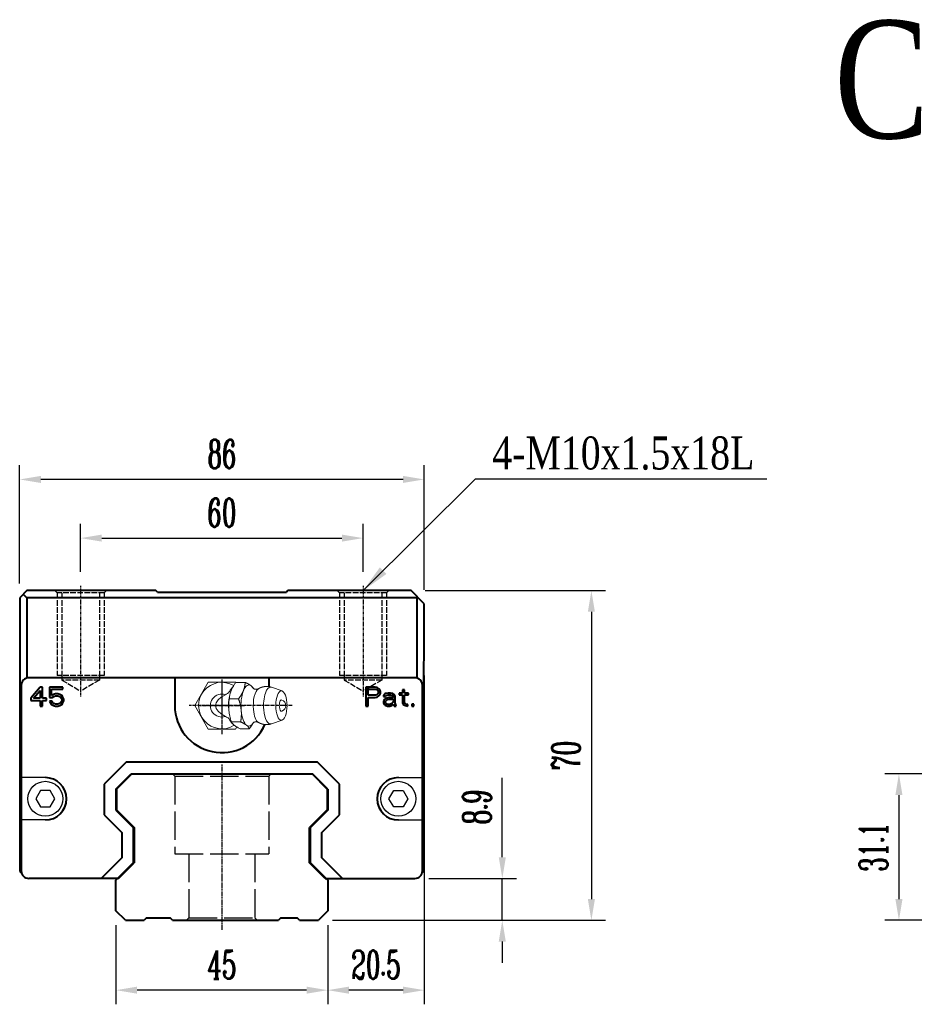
# Model space of a CAD drawing. Extents: x 81 to 650, y 201 to 410.
# Tile 1 of 2: x 81 to 271, y 201 to 410. Entities that reach past the tile are written whole.
import ezdxf

# ---------------------------------------------------------------- set-up
doc = ezdxf.new("R2010")
doc.units = 0
doc.header["$MEASUREMENT"] = 0
doc.header["$PDMODE"] = 2
doc.linetypes.add('ACAD_ISO02W100', pattern=[15, 12, -3])
doc.linetypes.add('CENTER', pattern=[0.95, 0.625, -0.125, 0.075, -0.125])
doc.layers.get('0').update_dxf_attribs({"linetype": 'CONTINUOUS'})
doc.layers.get('DEFPOINTS').update_dxf_attribs({"linetype": 'CONTINUOUS'})
for name, color, linetype, lineweight in [('CENTER', 1, 'CENTER', 25), ('DASH', 2, 'ACAD_ISO02W100', 25), ('DIM', 4, 'CONTINUOUS', 25), ('LINE', 7, 'CONTINUOUS', 40), ('可見邊線(ISO)', 7, 'CONTINUOUS', 40)]:
    doc.layers.add(name, color=color, linetype=linetype, lineweight=lineweight)
doc.layers.add('PV-CFD', color=7, linetype='CONTINUOUS')
doc.styles.get("Standard").update_dxf_attribs({"font": 'romanc.shx', "width": 0.6, "bigfont": 'chineset.shx'})
doc.styles.add('型式1', font='kaiu.ttf', dxfattribs={"width": 0.8})
doc.dimstyles.new('2.5x', dxfattribs={"dimscale": 7.5, "dimtxt": 1, "dimasz": 0.7, "dimexe": 0.3, "dimexo": 0.2, "dimgap": 0.2, "dimtad": 1, "dimdec": 3, "dimdsep": 46, "dimtxsty": 'Standard', "dimcen": 0, "dimadec": 1, "dimazin": 2, "dimtfac": 1, "dimtdec": 3, "dimtofl": 0, "dimtmove": 0, "dimatfit": 3, "dimfxl": 0.18, "dimtolj": 1, "dimtzin": 0, "dimarcsym": 0})
doc.dimstyles.new('2.5x$0', dxfattribs={"dimscale": 7.5, "dimtxt": 1, "dimasz": 0.7, "dimexe": 0.3, "dimexo": 0.2, "dimgap": 0.2, "dimtad": 1, "dimdec": 3, "dimdsep": 46, "dimtxsty": 'Standard', "dimcen": 0, "dimadec": 1, "dimazin": 2, "dimtfac": 1, "dimtdec": 3, "dimtofl": 0, "dimtmove": 0, "dimatfit": 3, "dimfxl": 1, "dimtolj": 1, "dimtzin": 0, "dimarcsym": 0})
doc.dimstyles.get("Standard").update_dxf_attribs({"dimscale": 3, "dimtxt": 1, "dimasz": 0.7, "dimexe": 0.3, "dimexo": 0.2, "dimgap": 0.3, "dimtad": 1, "dimdsep": 46, "dimtxsty": 'Standard', "dimcen": 0, "dimclrd": 256, "dimclre": 256, "dimclrt": 256, "dimadec": 0, "dimazin": 0, "dimtfac": 1, "dimtofl": 0, "dimtmove": 0, "dimatfit": 3, "dimfxl": 1, "dimtolj": 1, "dimtzin": 0, "dimlwd": -1, "dimlwe": -1, "dimarcsym": 0})

# ---------------------------------------------------------------- blocks, each defined once
blk = doc.blocks.new('*D35')
at = {"layer": 'DEFPOINTS', "color": 0, "transparency": 16777216}
for p in [(290.21, 250), (268.05, 218.9), (290.21, 218.9)]:
    blk.add_point(p, dxfattribs=at)
at = {"layer": 'DIM', "color": 0, "transparency": 16777216}
for p, q in [((287.21, 250), (265.05, 250)), ((287.21, 218.9), (265.05, 218.9))]:
    blk.add_line(p, q, dxfattribs=at)
at = {"layer": 'DIM', "color": 0, "lineweight": -2, "transparency": 16777216}
blk.add_line((268.05, 245.5), (268.05, 223.4), dxfattribs=at)
at = {"layer": 'DIM', "color": 0, "transparency": 16777216}
for points in [[(268.8, 245.5), (267.3, 245.5), (268.05, 250)], [(267.3, 223.4), (268.8, 223.4), (268.05, 218.9)]]:
    blk.add_solid(points, dxfattribs=at)
at = {"layer": 'DIM', "color": 0, "transparency": 16777216, "insert": (262.65, 234.45), "char_height": 6, "attachment_point": 5, "rotation": 90}
blk.add_mtext('\\A1;31.1', dxfattribs=at)
blk = doc.blocks.new('*U28')
at = {"layer": 'PV-CFD', "lineweight": 0}
for p, q in [((0, 37.97, 2.52), (0, 38.35, 2.31)), ((0, 38.35, -2.31), (0, 34.35, -4.62)), ((0, 38.35, 2.31), (0, 38.35, -2.31)), ((0, 38.28, 3.1), (0, 38.28, 4.67)), ((0, 36.82, 10.26), (0, 37.45, 8.44)), ((0, 37.12, 1.62), (0, 37.12, 3.19)), ((0, 35.86, 1.29), (0, 36.2, 1.36)), ((0, 34.35, -4.62), (0, 30.35, -2.31)), ((0, 33.19, 1.26), (0, 33.19, 2.83)), ((0, 32.83, 1.29), (0, 32.5, 1.36)), ((0, 31.87, 10.26), (0, 31.24, 8.44)), ((0, 30.35, 2.31), (0, 30.44, 2.36)), ((0, 30.41, 2.38), (0, 30.41, 3.95)), ((0, 30.35, -2.31), (0, 30.35, 2.31))]:
    blk.add_line(p, q, dxfattribs=at)
at = {"layer": 'PV-CFD', "lineweight": 0, "extrusion": (1, 0, 0)}
for centre, radius, start, end in [((34.35, 0), 3.95, 149.2444, 32.1888), ((34.35, 0), 1.95, 161.7439, 18.2561), ((34.35, 9.86), 1, 18.9485, 161.0515)]:
    blk.add_arc(centre, radius, start, end, dxfattribs=at)
for centre, major_axis, start_param, end_param in [((0, 34.35, 4.59), (0, 3.5), 5.993405, 6.890651), ((0, 34.35, 4.59), (0, 3.5), 4.946208, 5.993405), ((0, 34.35, 8.28), (0, 3.13), 4.946208, 6.4146), ((0, 34.35, 1.95), (0, 3), 5.939273, 6.073367), ((0, 34.35, 6.46), (0, 2.94), 4.946208, 6.052618), ((0, 34.35, 6.78), (0, 0, -7.84), 5.617901, 6.94847), ((0, 34.35, 2.28), (0, 3), 4.946208, 5.242468), ((0, 34.35, 10.13), (0, 0.954), 4.946208, 6.413821), ((0, 34.35, 4.59), (0, 3.5), 3.89901, 4.946208), ((0, 34.35, 8.28), (0, 3.13), 3.010177, 4.946208), ((0, 34.35, 2.28), (0, 3), 4.18231, 4.946208), ((0, 34.35, 6.46), (0, 2.94), 3.37216, 4.946208), ((0, 34.35, 10.13), (0, 0.954), 3.010957, 4.946208), ((0, 34.35, 4.59), (0, 3.5), 2.851813, 3.89901), ((0, 34.35, 1.95), (0, 3), 3.294184, 3.485505), ((0, 34.35, 4.59), (0, 3.5), 2.534127, 2.851813)]:
    blk.add_ellipse(centre, major_axis=major_axis, ratio=0.382683, start_param=start_param, end_param=end_param, dxfattribs=at)
blk.add_ellipse((0, 34.35, 10.13), major_axis=(0, 2.5), ratio=0.382683, dxfattribs=at)
at = {"layer": 'PV-CFD', "lineweight": 0}
for points, weights in [([(0, 37.12, 1.62), (0, 37.7, 1.91), (0, 38.28, 3.1)], [1, 1.15470053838, 1]), ([(0, 37.21, 5.36), (0, 37.71, 5.11), (0, 38.28, 4.67)], [1.01402419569, 1.02867276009, 1]), ([(0, 38.28, 4.67), (0, 37.97, 4.55), (0, 37.7, 4.21)], [1, 1.0379548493, 1]), ([(0, 37.7, 4.21), (0, 37.43, 3.86), (0, 37.12, 3.19)], [1, 1.0379548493, 1]), ([(0, 33.19, 1.26), (0, 35.16, 0.99), (0, 37.12, 1.62)], [1, 1.15470053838, 1]), ([(0, 37.12, 3.19), (0, 36.07, 3.37), (0, 35.16, 3.29)], [1, 1.0379548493, 1]), ([(0, 35.16, 3.29), (0, 34.24, 3.2), (0, 33.19, 2.83)], [1, 1.0379548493, 1]), ([(0, 30.41, 2.38), (0, 31.8, 1.37), (0, 33.19, 1.26)], [1, 1.15470053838, 1]), ([(0, 33.19, 2.83), (0, 32.45, 3.41), (0, 31.8, 3.67)], [1, 1.0379548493, 1]), ([(0, 31.8, 3.67), (0, 31.16, 3.93), (0, 30.41, 3.95)], [1, 1.0379548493, 1]), ([(0, 30.99, 4.97), (0, 31.23, 5.28), (0, 31.5, 5.41)], [1, 1.03410419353, 1.00691998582]), ([(0, 30.41, 3.95), (0, 30.72, 4.63), (0, 30.99, 4.97)], [1, 1.0379548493, 1])]:
    blk.add_rational_spline(points, weights, degree=2, dxfattribs=at)
for points, degree, knots in [([(0, 37.6, 2), (0, 37.57, 1.93), (0, 37.51, 1.86), (0, 37.32, 1.67), (0, 37.18, 1.56), (0, 36.84, 1.34), (0, 36.67, 1.24), (0, 36.49, 1.15)], 3, [-0.376952, -0.376952, -0.376952, -0.376952, -0.3332983, -0.3332983, -0.2725144, -0.2725144, -0.2208054, -0.2208054, -0.2208054, -0.2208054]), ([(0, 37.2, 6.2), (0, 37.11, 5.93), (0, 37.15, 5.49), (0, 37.25, 5.31), (0, 37.25, 5.31)], 1, [6.0526182, 6.0526182, 6.2208966, 6.4270338, 6.6227252, 6.6621051, 6.6621051]), ([(0, 36.2, 0.61), (0, 36.26, 0.75), (0, 36.33, 0.88), (0, 36.43, 1.06), (0, 36.46, 1.1), (0, 36.49, 1.15)], 3, [11.3039891, 11.3039891, 11.3039891, 11.3039891, 11.9795988, 11.9795988, 12.2175428, 12.2175428, 12.2175428, 12.2175428]), ([(0, 32.2, 1.15), (0, 32.29, 1), (0, 32.37, 0.86), (0, 32.45, 0.7), (0, 32.47, 0.66), (0, 32.49, 0.61)], 3, [2.7906963, 2.7906963, 2.7906963, 2.7906963, 3.3884522, 3.3884522, 3.630674, 3.630674, 3.630674, 3.630674]), ([(0, 32.2, 1.15), (0, 32.09, 1.21), (0, 31.98, 1.27), (0, 31.68, 1.45), (0, 31.51, 1.56), (0, 31.28, 1.75), (0, 31.21, 1.83), (0, 31.15, 1.9)], 3, [-0.2711885, -0.2711885, -0.2711885, -0.2711885, -0.2312899, -0.2312899, -0.1556643, -0.1556643, -0.1016902, -0.1016902, -0.1016902, -0.1016902]), ([(0, 31.44, 5.31), (0, 31.48, 5.37), (0, 31.58, 5.63), (0, 31.55, 6.07), (0, 31.49, 6.2)], 1, [2.7626728, 2.7626728, 2.9024238, 3.0689854, 3.2751226, 3.3721597, 3.3721597])]:
    blk.add_open_spline(points, degree=degree, knots=knots, dxfattribs=at)
for points in [[(0, 37.2, 6.2), (0, 37.39, 6.57), (0, 37.53, 7.01), (0, 37.59, 7.49), (0, 37.56, 7.98), (0, 37.45, 8.44)], [(0, 31.24, 8.44), (0, 31.13, 7.98), (0, 31.1, 7.49), (0, 31.16, 7.01), (0, 31.3, 6.57), (0, 31.49, 6.2)]]:
    blk.add_open_spline(points, degree=1, dxfattribs=at)
blk = doc.blocks.new('*D38')
at = {"layer": 'DEFPOINTS', "color": 0, "transparency": 16777216}
for p in [(101.71, 220.9), (146.71, 220.9), (101.71, 204.07)]:
    blk.add_point(p, dxfattribs=at)
at = {"layer": 'DIM', "color": 0, "transparency": 16777216}
for p, q in [((101.71, 217.9), (101.71, 201.07)), ((146.71, 217.9), (146.71, 201.07))]:
    blk.add_line(p, q, dxfattribs=at)
at = {"layer": 'DIM', "color": 0, "lineweight": -2, "transparency": 16777216}
blk.add_line((142.21, 204.07), (106.21, 204.07), dxfattribs=at)
at = {"layer": 'DIM', "color": 0, "transparency": 16777216}
for points in [[(106.21, 204.82), (106.21, 203.32), (101.71, 204.07)], [(142.21, 203.32), (142.21, 204.82), (146.71, 204.07)]]:
    blk.add_solid(points, dxfattribs=at)
at = {"layer": 'DIM', "color": 0, "transparency": 16777216, "insert": (124.21, 209.47), "char_height": 6, "attachment_point": 5}
blk.add_mtext('\\A1;45', dxfattribs=at)
blk = doc.blocks.new('*D39')
at = {"layer": 'DEFPOINTS', "color": 0, "transparency": 16777216}
for p in [(167.21, 273.9), (146.71, 220.9), (146.71, 204.07)]:
    blk.add_point(p, dxfattribs=at)
at = {"layer": 'DIM', "color": 0, "transparency": 16777216}
for p, q in [((167.21, 270.9), (167.21, 201.07)), ((146.71, 217.9), (146.71, 201.07))]:
    blk.add_line(p, q, dxfattribs=at)
at = {"layer": 'DIM', "color": 0, "lineweight": -2, "transparency": 16777216}
blk.add_line((162.71, 204.07), (151.21, 204.07), dxfattribs=at)
at = {"layer": 'DIM', "color": 0, "transparency": 16777216}
for points in [[(151.21, 204.82), (151.21, 203.32), (146.71, 204.07)], [(162.71, 203.32), (162.71, 204.82), (167.21, 204.07)]]:
    blk.add_solid(points, dxfattribs=at)
at = {"layer": 'DIM', "color": 0, "transparency": 16777216, "insert": (156.96, 209.47), "char_height": 6, "attachment_point": 5}
blk.add_mtext('\\A1;20.5', dxfattribs=at)
blk = doc.blocks.new('*D40')
at = {"layer": 'DEFPOINTS', "color": 0, "transparency": 16777216}
for p in [(164.41, 288.9), (144.71, 218.9), (202.72, 218.9)]:
    blk.add_point(p, dxfattribs=at)
at = {"layer": 'DIM', "color": 0, "transparency": 16777216}
for p, q in [((167.41, 288.9), (205.72, 288.9)), ((147.71, 218.9), (205.72, 218.9))]:
    blk.add_line(p, q, dxfattribs=at)
at = {"layer": 'DIM', "color": 0, "lineweight": -2, "transparency": 16777216}
blk.add_line((202.72, 284.4), (202.72, 223.4), dxfattribs=at)
at = {"layer": 'DIM', "color": 0, "transparency": 16777216}
for points in [[(203.47, 284.4), (201.97, 284.4), (202.72, 288.9)], [(201.97, 223.4), (203.47, 223.4), (202.72, 218.9)]]:
    blk.add_solid(points, dxfattribs=at)
at = {"layer": 'DIM', "color": 0, "transparency": 16777216, "insert": (197.32, 253.9), "char_height": 6, "attachment_point": 5, "rotation": 90}
blk.add_mtext('\\A1;70', dxfattribs=at)
blk = doc.blocks.new('*D41')
at = {"layer": 'DEFPOINTS', "color": 0, "transparency": 16777216}
for p in [(165.21, 227.8), (183.79, 227.8), (144.71, 218.9)]:
    blk.add_point(p, dxfattribs=at)
at = {"layer": 'DIM', "color": 0, "lineweight": -2, "transparency": 16777216}
for p, q in [((183.79, 232.3), (183.79, 249.14)), ((183.79, 218.9), (183.79, 227.8)), ((183.79, 214.4), (183.79, 209.9))]:
    blk.add_line(p, q, dxfattribs=at)
at = {"layer": 'DIM', "color": 0, "transparency": 16777216}
blk.add_line((168.21, 227.8), (186.79, 227.8), dxfattribs=at)
for points in [[(183.04, 232.3), (184.54, 232.3), (183.79, 227.8)], [(184.54, 214.4), (183.04, 214.4), (183.79, 218.9)]]:
    blk.add_solid(points, dxfattribs=at)
at = {"layer": 'DIM', "color": 0, "transparency": 16777216, "insert": (178.39, 242.97), "char_height": 6, "attachment_point": 5, "rotation": 90}
blk.add_mtext('\\A1;8.9', dxfattribs=at)
blk = doc.blocks.new('*D42')
at = {"layer": 'DEFPOINTS', "color": 0, "transparency": 16777216}
for p in [(81.26, 312.51), (81.26, 287.4), (167.21, 286.1)]:
    blk.add_point(p, dxfattribs=at)
at = {"layer": 'DIM', "color": 0, "transparency": 16777216}
for p, q in [((81.26, 290.4), (81.26, 315.51)), ((167.21, 289.1), (167.21, 315.51))]:
    blk.add_line(p, q, dxfattribs=at)
at = {"layer": 'DIM', "color": 0, "lineweight": -2, "transparency": 16777216}
blk.add_line((162.71, 312.51), (85.76, 312.51), dxfattribs=at)
at = {"layer": 'DIM', "color": 0, "transparency": 16777216}
for points in [[(85.76, 313.26), (85.76, 311.76), (81.26, 312.51)], [(162.71, 311.76), (162.71, 313.26), (167.21, 312.51)]]:
    blk.add_solid(points, dxfattribs=at)
at = {"layer": 'DIM', "color": 0, "transparency": 16777216, "insert": (124.24, 317.91), "char_height": 6, "attachment_point": 5}
blk.add_mtext('\\A1;86', dxfattribs=at)
blk = doc.blocks.new('*D45')
at = {"layer": 'DEFPOINTS', "color": 0, "transparency": 16777216}
for p in [(154.21, 300.05), (94.21, 289.9), (154.21, 289.9)]:
    blk.add_point(p, dxfattribs=at)
at = {"layer": 'DIM', "color": 0, "transparency": 16777216}
for p, q in [((94.21, 292.9), (94.21, 303.05)), ((154.21, 292.9), (154.21, 303.05))]:
    blk.add_line(p, q, dxfattribs=at)
at = {"layer": 'DIM', "color": 0, "lineweight": -2, "transparency": 16777216}
blk.add_line((98.71, 300.05), (149.71, 300.05), dxfattribs=at)
at = {"layer": 'DIM', "color": 0, "transparency": 16777216}
for points in [[(98.71, 300.8), (98.71, 299.3), (94.21, 300.05)], [(149.71, 299.3), (149.71, 300.8), (154.21, 300.05)]]:
    blk.add_solid(points, dxfattribs=at)
at = {"layer": 'DIM', "color": 0, "transparency": 16777216, "insert": (124.21, 305.45), "char_height": 6, "attachment_point": 5}
blk.add_mtext('\\A1;60', dxfattribs=at)

msp = doc.modelspace()

# ---------------------------------------------------------------- linework, layer by layer
for p, q in [((86.7149, 249.2), (81.6149, 249.2)), ((161.7149, 249.2), (166.8149, 249.2)), ((86.7149, 240.2), (81.6149, 240.2)), ((161.7149, 240.2), (166.8149, 240.2))]:
    msp.add_line(p, q)
at = {"flags": 128}
for points in [[(85.7149, 246.432), (84.7149, 244.7), (85.7149, 242.9679), (87.7149, 242.9679), (88.7149, 244.7), (87.7149, 246.432)], [(162.7149, 246.432), (163.7149, 244.7), (162.7149, 242.9679), (160.7149, 242.9679), (159.7149, 244.7), (160.7149, 246.432)]]:
    msp.add_lwpolyline(points, close=True, dxfattribs=at)
for centre in [(86.7149, 244.7), (161.7149, 244.7)]:
    msp.add_circle(centre, 3.71)
at = {"layer": 'CENTER', "ltscale": 0.1}
for p, q in [((94.2149, 289.9), (94.2149, 266.3735)), ((154.2149, 289.9), (154.2149, 266.3735)), ((124.2149, 269.5), (124.2149, 259.5)), ((124.2149, 269.5), (124.2149, 259.5)), ((124.2149, 269.5), (124.2149, 259.5)), ((119.2149, 264.5), (129.2149, 264.5)), ((119.2149, 264.5), (129.2149, 264.5)), ((119.2149, 264.5), (129.2149, 264.5))]:
    msp.add_line(p, q, dxfattribs=at)
at = {"layer": 'CENTER'}
for p, q in [((124.2149, 270.0124), (124.2149, 258.408)), ((139.1549, 264.5), (117.2705, 264.5))]:
    msp.add_line(p, q, dxfattribs=at)
at = {"layer": 'CENTER', "ltscale": 0.5}
msp.add_line((124.2149, 252), (124.2149, 216.9), dxfattribs=at)
at = {"layer": 'DASH', "ltscale": 0.1}
for p, q in [((88.7149, 288.9), (89.2149, 288.4)), ((99.7149, 288.9), (99.2149, 288.4)), ((148.7149, 288.9), (149.2149, 288.4)), ((159.7149, 288.9), (159.2149, 288.4)), ((89.2149, 288.4), (89.2149, 270.9)), ((99.2149, 288.4), (89.2149, 288.4)), ((90.2149, 288.4), (90.2149, 269.9)), ((98.2149, 288.4), (98.2149, 269.9)), ((99.2149, 288.4), (99.2149, 270.9)), ((149.2149, 288.4), (149.2149, 270.9)), ((159.2149, 288.4), (149.2149, 288.4)), ((150.2149, 288.4), (150.2149, 269.9)), ((158.2149, 288.4), (158.2149, 269.9)), ((159.2149, 288.4), (159.2149, 270.9)), ((99.2149, 270.9), (89.2149, 270.9)), ((98.2149, 269.9), (90.2149, 269.9)), ((90.2149, 269.9), (94.2149, 267.5906)), ((98.2149, 269.9), (94.2149, 267.5906)), ((159.2149, 270.9), (149.2149, 270.9)), ((158.2149, 269.9), (150.2149, 269.9)), ((150.2149, 269.9), (154.2149, 267.5906)), ((158.2149, 269.9), (154.2149, 267.5906))]:
    msp.add_line(p, q, dxfattribs=at)
at = {"layer": 'DASH', "ltscale": 0.5}
for p, q in [((113.7151, 250), (114.2149, 249.5)), ((114.2149, 249.5), (114.2149, 233)), ((114.2149, 249.5), (134.2149, 249.5)), ((134.2149, 249.5), (134.7148, 250)), ((134.2149, 249.5), (134.2149, 233)), ((114.2149, 233), (134.2149, 233)), ((117.2149, 233), (117.2149, 219.4)), ((131.2149, 233), (131.2149, 219.4)), ((116.7151, 218.9), (117.2149, 219.4)), ((116.7151, 218.9), (117.2149, 219.4)), ((117.2149, 219.4), (131.2149, 219.4)), ((117.2149, 219.4), (131.2149, 219.4)), ((131.2149, 219.4), (131.7148, 218.9)), ((131.2149, 219.4), (131.7148, 218.9))]:
    msp.add_line(p, q, dxfattribs=at)
at = {"layer": 'LINE'}
for p, q in [((82.7649, 288.9), (81.2649, 287.4)), ((110.2149, 288.9), (82.7649, 288.9)), ((110.5149, 288.6), (110.2149, 288.9)), ((110.5149, 288.6), (137.9149, 288.6)), ((138.2149, 288.9), (137.9149, 288.6)), ((164.4149, 288.9), (138.2149, 288.9)), ((167.2149, 286.1), (164.4149, 288.9)), ((81.2649, 287.4), (81.2649, 229.3)), ((82.0149, 288.15), (82.7649, 287.4)), ((165.7149, 287.4), (82.7649, 287.4)), ((82.7649, 287.4), (82.7649, 270.367)), ((165.7149, 287.4), (165.8149, 287.5)), ((165.7149, 270.3604), (165.7149, 287.4)), ((167.2149, 273.9), (167.2149, 286.1)), ((167.0649, 273.75), (167.2149, 273.9)), ((167.0649, 273.75), (167.0649, 229.3)), ((165.2149, 270.4), (83.2149, 270.4)), ((114.2149, 270.4), (114.2149, 264.5)), ((134.2149, 270.4), (134.2149, 268.519)), ((81.6149, 268.8), (81.6149, 229.4)), ((85.6149, 268.4), (83.6149, 266.1021)), ((84.1983, 266.1021), (85.6149, 267.7191)), ((86.1149, 268.4), (85.6149, 268.4)), ((85.6149, 267.7191), (85.6149, 266.1021)), ((86.1149, 266.1021), (86.1149, 268.4)), ((87.6149, 268.4), (87.6149, 266.1872)), ((90.4483, 268.4), (87.6149, 268.4)), ((88.0316, 266.6128), (88.0316, 267.9745)), ((88.0316, 267.9745), (90.4483, 267.9745)), ((90.4483, 267.9745), (90.4483, 268.4)), ((156.8149, 268.4), (154.8149, 268.4)), ((154.8149, 268.4), (154.8149, 264.4)), ((155.3149, 267.9745), (156.8983, 267.9745)), ((155.3149, 266.6979), (155.3149, 267.9745)), ((157.2316, 268.3149), (156.8149, 268.4)), ((156.8983, 267.9745), (157.1483, 267.8894)), ((157.1483, 267.8894), (157.3149, 267.7191)), ((157.5649, 268.0596), (157.2316, 268.3149)), ((157.3149, 267.7191), (157.3983, 267.4638)), ((157.8149, 267.7191), (157.5649, 268.0596)), ((157.8983, 267.4638), (157.8149, 267.7191)), ((162.9816, 267.8043), (162.5649, 267.8043)), ((162.5649, 267.8043), (162.5649, 267.1234)), ((162.9816, 267.1234), (162.9816, 267.8043)), ((166.8149, 229.4), (166.8149, 268.8)), ((83.6149, 266.1021), (83.6149, 265.5915)), ((83.6149, 265.5915), (85.6149, 265.5915)), ((85.6149, 266.1021), (84.1983, 266.1021)), ((85.6149, 265.5915), (85.6149, 264.4)), ((86.9483, 266.1021), (86.1149, 266.1021)), ((86.1149, 264.4), (86.1149, 265.5915)), ((86.1149, 265.5915), (86.9483, 265.5915)), ((86.9483, 265.5915), (86.9483, 266.1021)), ((87.6149, 266.1872), (88.1983, 266.1872)), ((88.4483, 266.8681), (88.0316, 266.6128)), ((88.1983, 266.1872), (88.5316, 266.4426)), ((88.8649, 266.9532), (88.4483, 266.8681)), ((88.5316, 266.4426), (88.8649, 266.5277)), ((89.3649, 266.9532), (88.8649, 266.9532)), ((88.8649, 266.5277), (89.3649, 266.5277)), ((89.7816, 266.8681), (89.3649, 266.9532)), ((89.3649, 266.5277), (89.6983, 266.4426)), ((89.6983, 266.4426), (89.9483, 266.2723)), ((90.1983, 266.6128), (89.7816, 266.8681)), ((89.9483, 266.2723), (90.1149, 266.017)), ((90.1149, 266.017), (90.1983, 265.7617)), ((90.1983, 265.5915), (90.1149, 265.3362)), ((90.4483, 266.2723), (90.1983, 266.6128)), ((90.1983, 265.7617), (90.1983, 265.5915)), ((90.6149, 265.8468), (90.4483, 266.2723)), ((90.4483, 265.0808), (90.6149, 265.5064)), ((90.6149, 265.5064), (90.6149, 265.8468)), ((156.8983, 266.6979), (155.3149, 266.6979)), ((155.3149, 266.1872), (156.8149, 266.1872)), ((155.3149, 264.4), (155.3149, 266.1872)), ((156.8149, 266.1872), (157.2316, 266.2723)), ((157.1483, 266.783), (156.8983, 266.6979)), ((157.3149, 266.9532), (157.1483, 266.783)), ((157.2316, 266.2723), (157.5649, 266.5277)), ((157.3983, 267.2085), (157.3149, 266.9532)), ((157.3983, 267.4638), (157.3983, 267.2085)), ((157.5649, 266.5277), (157.8149, 266.8681)), ((157.8149, 266.8681), (157.8983, 267.1234)), ((157.8983, 267.1234), (157.8983, 267.4638)), ((158.6483, 266.783), (158.5649, 266.6128)), ((158.5649, 266.6128), (158.5649, 266.4426)), ((158.5649, 266.4426), (158.9816, 266.4426)), ((158.7316, 265.7617), (158.5649, 265.4213)), ((158.8149, 266.9532), (158.6483, 266.783)), ((158.8983, 265.9319), (158.7316, 265.7617)), ((158.9816, 267.0383), (158.8149, 266.9532)), ((159.2316, 266.1021), (158.8983, 265.9319)), ((159.5649, 267.1234), (158.9816, 267.0383)), ((158.9816, 266.4426), (159.0649, 266.6128)), ((158.9816, 265.2511), (159.0649, 265.5064)), ((159.0649, 266.6128), (159.2316, 266.6979)), ((159.0649, 265.5064), (159.2316, 265.6766)), ((159.2316, 266.6979), (159.5649, 266.783)), ((159.7316, 266.1872), (159.2316, 266.1021)), ((159.2316, 265.6766), (159.3983, 265.7617)), ((159.3983, 265.7617), (159.7316, 265.8468)), ((160.0649, 267.1234), (159.5649, 267.1234)), ((159.5649, 266.783), (160.0649, 266.783)), ((160.6483, 266.1872), (159.7316, 266.1872)), ((159.7316, 265.8468), (160.6483, 265.8468)), ((160.5649, 267.0383), (160.0649, 267.1234)), ((160.0649, 266.783), (160.3983, 266.6979)), ((160.3983, 266.6979), (160.5649, 266.6128)), ((160.8149, 266.8681), (160.5649, 267.0383)), ((160.5649, 266.6128), (160.6483, 266.4426)), ((160.6483, 266.4426), (160.6483, 266.1872)), ((160.6483, 265.8468), (160.6483, 265.3362)), ((160.9816, 266.6979), (160.8149, 266.8681)), ((161.0649, 266.4426), (160.9816, 266.6979)), ((161.0649, 265.0808), (161.0649, 266.4426)), ((162.5649, 267.1234), (161.8983, 267.1234)), ((161.8983, 267.1234), (161.8983, 266.783)), ((161.8983, 266.783), (162.5649, 266.783)), ((162.5649, 266.783), (162.5649, 265.0808)), ((163.8983, 267.1234), (162.9816, 267.1234)), ((162.9816, 266.783), (163.8983, 266.783)), ((162.9816, 265.2511), (162.9816, 266.783)), ((163.8983, 266.783), (163.8983, 267.1234)), ((85.6149, 264.4), (86.1149, 264.4)), ((87.6149, 265.4213), (87.7816, 265.0808)), ((88.1149, 265.4213), (87.6149, 265.4213)), ((87.7816, 265.0808), (88.0316, 264.7404)), ((88.0316, 264.7404), (88.4483, 264.4851)), ((88.2816, 265.0808), (88.1149, 265.4213)), ((88.5316, 264.9106), (88.2816, 265.0808)), ((88.4483, 264.4851), (88.8649, 264.4)), ((88.8649, 264.8255), (88.5316, 264.9106)), ((89.3649, 264.8255), (88.8649, 264.8255)), ((88.8649, 264.4), (89.3649, 264.4)), ((89.6983, 264.9106), (89.3649, 264.8255)), ((89.3649, 264.4), (89.7816, 264.4851)), ((89.9483, 265.0808), (89.6983, 264.9106)), ((89.7816, 264.4851), (90.1983, 264.7404)), ((90.1149, 265.3362), (89.9483, 265.0808)), ((90.1983, 264.7404), (90.4483, 265.0808)), ((154.8149, 264.4), (155.3149, 264.4)), ((158.5649, 265.4213), (158.5649, 265.166)), ((158.5649, 265.166), (158.6483, 264.8255)), ((158.6483, 264.8255), (158.8983, 264.5702)), ((158.8983, 264.5702), (159.0649, 264.4851)), ((158.9816, 265.0808), (158.9816, 265.2511)), ((159.0649, 264.9106), (158.9816, 265.0808)), ((159.3983, 264.7404), (159.0649, 264.9106)), ((159.0649, 264.4851), (159.3983, 264.4)), ((159.8983, 264.7404), (159.3983, 264.7404)), ((159.3983, 264.4), (159.8983, 264.4)), ((160.3149, 264.9106), (159.8983, 264.7404)), ((159.8983, 264.4), (160.3149, 264.4851)), ((160.5649, 265.166), (160.3149, 264.9106)), ((160.3149, 264.4851), (160.5649, 264.6553)), ((160.6483, 265.3362), (160.5649, 265.166)), ((160.5649, 264.6553), (160.6483, 264.8255)), ((160.6483, 264.8255), (160.7316, 264.5702)), ((160.7316, 264.5702), (160.8149, 264.4)), ((160.8149, 264.4), (161.2316, 264.4)), ((161.1483, 264.6553), (161.0649, 265.0808)), ((161.2316, 264.4), (161.1483, 264.6553)), ((162.5649, 265.0808), (162.7316, 264.7404)), ((162.7316, 264.7404), (162.9816, 264.5702)), ((163.0649, 264.9957), (162.9816, 265.2511)), ((162.9816, 264.5702), (163.2316, 264.4851)), ((163.3149, 264.8255), (163.0649, 264.9957)), ((163.2316, 264.4851), (163.7316, 264.4)), ((163.7316, 264.7404), (163.3149, 264.8255)), ((163.7316, 264.4), (163.7316, 264.7404)), ((164.9816, 264.8255), (164.5649, 264.8255)), ((164.5649, 264.8255), (164.5649, 264.4)), ((164.5649, 264.4), (164.9816, 264.4)), ((164.9816, 264.4), (164.9816, 264.8255)), ((103.9074, 252.5), (99.2149, 247.8075)), ((144.5225, 252.5), (103.9074, 252.5)), ((149.2149, 247.8075), (144.5225, 252.5)), ((104.9429, 250), (143.4869, 250)), ((143.4455, 249.9), (104.9844, 249.9)), ((99.2149, 247.8075), (99.2149, 241.2645)), ((149.2149, 241.2645), (149.2149, 247.8075)), ((99.2149, 241.2645), (102.9649, 237.5145)), ((145.4649, 237.5145), (149.2149, 241.2645)), ((105.4649, 231.15), (105.4649, 238.55)), ((142.8649, 231.1086), (142.8649, 238.5914)), ((142.9649, 238.55), (142.9649, 231.15)), ((102.9649, 237.5145), (102.9649, 232.1855)), ((145.4649, 232.1855), (145.4649, 237.5145)), ((102.9649, 232.1855), (98.5794, 227.8)), ((149.8505, 227.8), (145.4649, 232.1855)), ((101.7149, 227.4), (105.4649, 231.15)), ((102.2917, 227.8354), (105.5649, 231.1086)), ((146.1382, 227.8354), (142.8649, 231.1086)), ((142.9649, 231.15), (146.7149, 227.4)), ((81.2649, 229.3), (81.711, 228.8539)), ((166.7638, 228.9989), (167.0649, 229.3)), ((102.2564, 227.8), (83.2149, 227.8)), ((101.7149, 220.9), (101.7149, 227.4)), ((146.1735, 227.8), (165.2149, 227.8)), ((146.7149, 227.4), (146.7149, 220.9)), ((103.7149, 218.9), (101.7149, 220.9)), ((146.7149, 220.9), (144.7149, 218.9)), ((103.7149, 218.9), (107.7149, 218.9)), ((108.2149, 219.4), (107.7149, 218.9)), ((108.2149, 219.4), (113.2149, 219.4)), ((113.7149, 218.9), (113.2149, 219.4)), ((113.7149, 218.9), (136.2149, 218.9)), ((136.7149, 219.4), (136.2149, 218.9)), ((136.7149, 219.4), (140.2149, 219.4)), ((140.7149, 218.9), (140.2149, 219.4)), ((140.7149, 218.9), (144.7149, 218.9))]:
    msp.add_line(p, q, dxfattribs=at)
for centre, radius, start, end in [((83.2149, 268.8), 1.6, 90, 180), ((165.2149, 268.8), 1.6, 0, 90), ((124.2149, 264.5), 10, 180, 336.215019), ((86.7149, 244.7), 4.5, 270, 90), ((161.7149, 244.7), 4.5, 90, 270), ((83.2149, 229.4), 1.6, 180, 270), ((165.2149, 229.4), 1.6, 270, 0)]:
    msp.add_arc(centre, radius, start, end, dxfattribs=at)
at = {"layer": '可見邊線(ISO)'}
for p, q in [((101.7149, 246.772), (104.9429, 250)), ((101.8149, 246.7306), (104.9844, 249.9)), ((146.6149, 246.7306), (143.4455, 249.9)), ((146.7149, 246.772), (143.4869, 250)), ((101.7149, 246.772), (101.7149, 242.3)), ((101.8149, 246.7306), (101.8149, 242.3414)), ((146.6149, 246.7306), (146.6149, 242.3414)), ((146.7149, 246.772), (146.7149, 242.3)), ((101.7149, 242.3), (105.4649, 238.55)), ((101.8149, 242.3414), (105.5649, 238.5914)), ((146.6149, 242.3414), (142.8649, 238.5914)), ((146.7149, 242.3), (142.9649, 238.55)), ((105.5649, 238.5914), (105.5649, 231.1086)), ((142.8649, 231.1086), (142.8649, 238.5914)), ((102.2564, 227.8), (105.5649, 231.1086)), ((146.1735, 227.8), (142.8649, 231.1086))]:
    msp.add_line(p, q, dxfattribs=at)

# ---------------------------------------------------------------- block references
at = {"layer": 'PV-CFD', "lineweight": 0, "extrusion": (1, -1.83697e-16, 0), "xscale": 1.25, "yscale": 1.25, "zscale": 1.25, "rotation": 90}
msp.add_blockref('*U28', (307.4313, 0, 124.2149), dxfattribs=at)

# ---------------------------------------------------------------- texts
at = {"layer": 'DIM', "insert": (237.3432, 321.6242), "char_height": 7, "attachment_point": 3, "style": '型式1'}
msp.add_mtext('{\\fTimes New Roman|b0|i0|c186|p18;4-M10x1.5x18L}', dxfattribs=at)
at = {"layer": 'LINE', "color": 1, "insert": (357.5179, 397.1759), "char_height": 24.9999997, "width": 188.856839, "attachment_point": 5, "style": '型式1'}
msp.add_mtext('{\\fTimes New Roman|b0|i0|c0|p65;\\C7;CR\\fTimes New Roman|b0|i0|c136|p65;H45\\fTimes New Roman|b0|i0|c0|p65;V\\fTimes New Roman|b0|i0|c136|p65;E\\fTimes New Roman|b0|i0|c0|p65;-XNB}', dxfattribs=at)

# ---------------------------------------------------------------- dimensions: what is measured, and where the dimension line sits
at = {"layer": 'DIM'}
dim = msp.add_linear_dim(base=(81.2649, 312.5104), p1=(167.2149, 286.1), p2=(81.2649, 287.4), angle=180, text='86', dimstyle='2.5x$0', override={"dimscale": 3, "dimtxt": 2, "dimasz": 1.5, "dimexe": 1, "dimexo": 1, "dimgap": 0.8, "dimtofl": 1, "dimfxl": 0.18, "dimlwe": 65535}, dxfattribs=at)
dim.commit()
dim.dimension.update_dxf_attribs({"geometry": '*D42', "text_midpoint": (124.2399, 317.9104)})
dim = msp.add_linear_dim(base=(154.2149, 300.05), p1=(94.2149, 289.9), p2=(154.2149, 289.9), dimstyle='2.5x$0', override={"dimscale": 3, "dimtxt": 2, "dimasz": 1.5, "dimexe": 1, "dimexo": 1, "dimgap": 0.8, "dimtofl": 1, "dimfxl": 0.18, "dimlwe": 65535}, dxfattribs=at)
dim.commit()
dim.dimension.update_dxf_attribs({"geometry": '*D45', "text_midpoint": (124.2149, 305.45)})
for base, p1, p2, angle, dimstyle, override, picture, middle in [((202.7231, 218.9), (164.4149, 288.9), (144.7149, 218.9), 90, '2.5x$0', {"dimscale": 3, "dimtxt": 2, "dimasz": 1.5, "dimexe": 1, "dimexo": 1, "dimgap": 0.8, "dimtofl": 1, "dimfxl": 0.18, "dimlwe": 65535}, '*D40', (197.3231, 253.9)), ((146.7149, 204.068), (167.2149, 273.9), (146.7149, 220.9), 180, '2.5x$0', {"dimscale": 3, "dimtxt": 2, "dimasz": 1.5, "dimexe": 1, "dimexo": 1, "dimgap": 0.8, "dimtofl": 1, "dimfxl": 0.18, "dimlwe": 65535}, '*D39', (156.9649, 209.468)), ((183.7922, 227.8), (144.7149, 218.9), (165.2149, 227.8), 90, '2.5x$0', {"dimscale": 3, "dimtxt": 2, "dimasz": 1.5, "dimexe": 1, "dimexo": 1, "dimgap": 0.8, "dimtofl": 1, "dimfxl": 0.18, "dimlwe": 65535}, '*D41', (178.3922, 242.9714)), ((268.0489, 218.9), (290.2092, 250), (290.2092, 218.9), 90, '2.5x', {"dimscale": 3, "dimtxt": 2, "dimasz": 1.5, "dimexe": 1, "dimexo": 1, "dimgap": 0.8, "dimtofl": 1, "dimlwe": 65535}, '*D35', (262.6489, 234.45)), ((101.7149, 204.068), (146.7149, 220.9), (101.7149, 220.9), 180, '2.5x$0', {"dimscale": 3, "dimtxt": 2, "dimasz": 1.5, "dimexe": 1, "dimexo": 1, "dimgap": 0.8, "dimtofl": 1, "dimfxl": 0.18, "dimlwe": 65535}, '*D38', (124.2149, 209.468))]:
    dim = msp.add_linear_dim(base=base, p1=p1, p2=p2, angle=angle, dimstyle=dimstyle, override=override, dxfattribs=at)
    dim.commit()
    dim.dimension.update_dxf_attribs({"geometry": picture, "text_midpoint": middle})

# ---------------------------------------------------------------- leaders
at = {"layer": 'DIM', "annotation_type": 0, "has_hookline": 1, "hookline_direction": 0, "text_width": 54.1266}
msp.add_leader([(154.2149, 288.9), (178.0819, 312.6282), (239.9887, 312.6282)], dimstyle='Standard', override={"dimasz": 2, "dimtad": 0, "dimfxl": 0.18}, dxfattribs=at)

doc.saveas('drawing.dxf')
